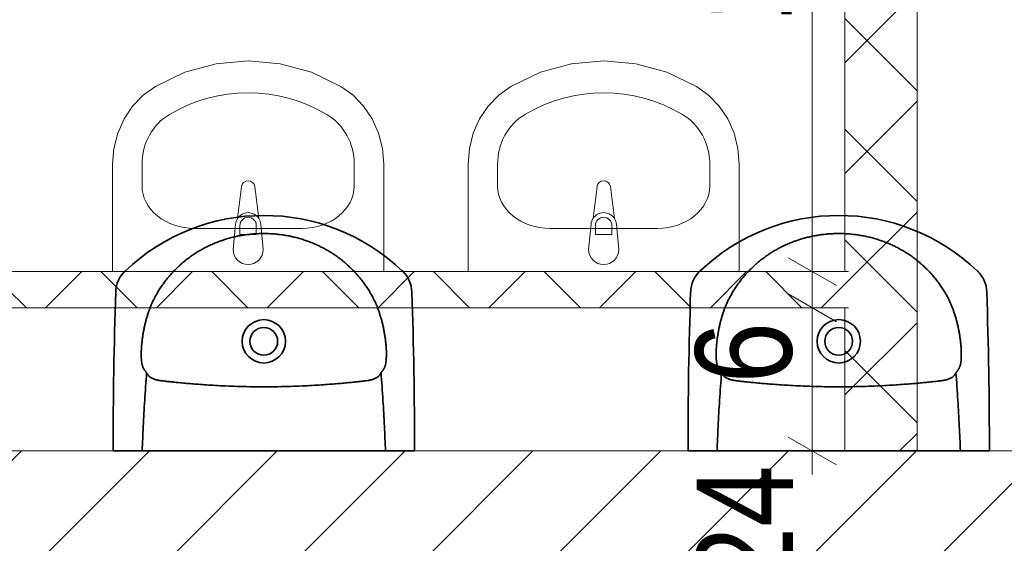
# Model space of a CAD drawing. Header units: centimetres. Extents: x 18292 to 3593338515, y 11794 to 62103.
# Tile 22 of 150: x 28508 to 28671, y 55364 to 55451. Entities that reach past the tile are written whole.
import ezdxf

# ---------------------------------------------------------------- set-up
doc = ezdxf.new("R2010")
doc.units = ezdxf.units.CM
doc.header["$MEASUREMENT"] = 0
for name, color, linetype in [('499-Wymiary i opisy', 7, 'Continuous'), ('___WYBURZENIA', 7, 'Continuous'), ('__PROJEKTOWANE', 7, 'Continuous'), ('L1', 7, 'Continuous'), ('MF_KRESKOWANIE', 7, 'Continuous')]:
    doc.layers.add(name, color=color, linetype=linetype)
doc.styles.add('GENERATED_STYLE_1', font='txt')
doc.styles.add('GENERATED_STYLE_4', font='txt')
doc.dimstyles.new('GENERATED_STYLE__1', dxfattribs={"dimtxt": 16, "dimasz": 6.08, "dimexe": 0.18, "dimexo": 0.0625, "dimgap": 0.09, "dimtad": 1, "dimtih": 1, "dimtoh": 1, "dimdec": 0, "dimzin": 0, "dimdsep": 46, "dimtxsty": 'GENERATED_STYLE_4', "dimblk": 'ARROWHEAD_2', "dimblk1": 'ARROWHEAD_2', "dimblk2": 'ARROWHEAD_2', "dimcen": 0.09, "dimse1": 1, "dimse2": 1, "dimclrd": 7, "dimclre": 7, "dimclrt": 7, "dimadec": 0, "dimazin": 0, "dimtfac": 1, "dimtdec": 4, "dimtmove": 0, "dimatfit": 3, "dimfxl": 0, "dimtolj": 1, "dimtzin": 0, "dimarcsym": 0})
doc.dimstyles.new('GENERATED_STYLE__4', dxfattribs={"dimtxt": 16, "dimasz": 6.08, "dimexe": 0.18, "dimexo": 0.0625, "dimgap": 0.09, "dimtad": 1, "dimdec": 0, "dimzin": 0, "dimdsep": 46, "dimtxsty": 'GENERATED_STYLE_4', "dimblk": 'ARROWHEAD_2', "dimblk1": 'ARROWHEAD_2', "dimblk2": 'ARROWHEAD_2', "dimcen": 0.09, "dimse1": 1, "dimse2": 1, "dimclrd": 7, "dimclre": 7, "dimclrt": 7, "dimadec": 0, "dimazin": 0, "dimtfac": 1, "dimtdec": 4, "dimtmove": 0, "dimatfit": 3, "dimfxl": 0, "dimtolj": 1, "dimtzin": 0, "dimarcsym": 0})
doc.dimstyles.new('GENERATED_STYLE__6', dxfattribs={"dimtxt": 16, "dimasz": 6.08, "dimexe": 0.18, "dimexo": 0.0625, "dimgap": 0.09, "dimtad": 1, "dimdec": 0, "dimzin": 0, "dimdsep": 46, "dimtxsty": 'GENERATED_STYLE_1', "dimblk": 'ARROWHEAD_2', "dimblk1": 'ARROWHEAD_2', "dimblk2": 'ARROWHEAD_2', "dimcen": 0.09, "dimse1": 1, "dimse2": 1, "dimclrd": 7, "dimclre": 7, "dimclrt": 7, "dimadec": 0, "dimazin": 0, "dimtfac": 1, "dimtdec": 4, "dimtmove": 0, "dimatfit": 3, "dimfxl": 0, "dimtolj": 1, "dimtzin": 0, "dimarcsym": 0})
pattern_1 = [(45, (4868174.165, 3898003.605), (-9.192387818, 9.192387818), []), (135, (4868174.165, 3898003.605), (9.192387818, 9.192387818), [])]

# ---------------------------------------------------------------- blocks, each defined once
blk = doc.blocks.new('Umywalka 21')
at = {"layer": '__PROJEKTOWANE', "color": 5, "linetype": 'Continuous', "lineweight": 13}
for p, q in [((-22.5, 0), (-22.5, -17.82)), ((22.5, 0), (-22.5, 0)), ((22.5, -17.82), (22.5, 0)), ((-2.5, -3.68), (-2.1, -7.88)), ((2.1, -7.88), (2.5, -3.68)), ((-1.36, -7.66), (-1.36, -6.17)), ((-1.36, -6.17), (1.36, -6.17)), ((1.36, -6.17), (1.36, -7.66)), ((8.91, -7.18), (-8.91, -7.18)), ((-1.77, -8.83), (-1.11, -14.12)), ((1.11, -14.12), (1.77, -8.83)), ((-17.61, -14.25), (-17.61, -17.82)), ((17.61, -14.25), (17.61, -17.82)), ((-22.5, -17.82), (-22.28, -20.44)), ((22.28, -20.44), (22.5, -17.82)), ((-22.28, -20.44), (-21.64, -22.98)), ((21.64, -22.98), (22.28, -20.44)), ((-21.64, -22.98), (-20.59, -25.35)), ((20.59, -25.35), (21.64, -22.98)), ((-20.59, -25.35), (-19.16, -27.49)), ((19.16, -27.49), (20.59, -25.35)), ((-19.16, -27.49), (-17.41, -29.31)), ((17.41, -29.31), (19.16, -27.49)), ((-17.41, -29.31), (-15.39, -30.77)), ((15.39, -30.77), (17.41, -29.31)), ((-15.39, -30.77), (-10.5, -33.1)), ((10.5, -33.1), (15.39, -30.77)), ((-10.5, -33.1), (-5.32, -34.52)), ((5.32, -34.52), (10.5, -33.1)), ((-5.32, -34.52), (0, -35)), ((0, -35), (5.32, -34.52))]:
    blk.add_line(p, q, dxfattribs=at)
for centre, radius, start, end in [((0, -3.68), 2.5, 0, 180), ((0, -7.69), 2.11, 185.1696, 212.771), ((0, -7.66), 1.36, 180, 0), ((0, -7.69), 2.11, 327.229, 354.8304), ((0, -7.69), 2.11, 212.771, 327.229), ((0, -13.98), 1.12, 187.1389, 352.8611)]:
    blk.add_arc(centre, radius, start, end, dxfattribs=at)
for centre, major_axis, ratio, start_param, end_param in [((-8.9, -14.25), (8.7, 0), 0.81267, 1.570796, 3.141593), ((8.9, -14.25), (8.7, 0), 0.81267, 0, 1.570796), ((-8.91, -17.82), (0, 9.43), 0.92236, 1.570796, 2.644618), ((8.91, -17.82), (0, 9.43), 0.92236, 3.638567, 4.712389), ((0, 0), (0, 29.7), 0.92236, 2.644618, 3.638567)]:
    blk.add_ellipse(centre, major_axis=major_axis, ratio=ratio, start_param=start_param, end_param=end_param, dxfattribs=at)
blk = doc.blocks.new('*D69', base_point=(4868174.17, 3898003.61))
at = {"layer": '499-Wymiary i opisy', "color": 7, "linetype": 'Continuous', "lineweight": 13}
for p, q in [((28217.88, 55629.09), (28217.88, 55641.09)), ((28644.88, 55629.09), (28644.88, 55641.09)), ((28220.19, 55639.09), (28215.57, 55631.09)), ((28647.19, 55639.09), (28642.57, 55631.09)), ((28213.97, 55635.09), (28217.88, 55635.09)), ((28217.88, 55635.09), (28644.88, 55635.09))]:
    blk.add_line(p, q, dxfattribs=at)
at = {"layer": '499-Wymiary i opisy', "color": 7, "lineweight": 13, "insert": (28416.02, 55638.29), "char_height": 16, "attachment_point": 7, "style": 'GENERATED_STYLE_4'}
blk.add_mtext('\\A1;{\\pql;\\fArial Narrow|b0|i0|c238|p34;427}', dxfattribs=at)
blk = doc.blocks.new('ARROWHEAD_2')
at = {"color": 0, "linetype": 'Continuous', "lineweight": 0}
for p, q in [((-0.378, -0.655), (0.378, 0.655)), ((0, 0), (-1, 0))]:
    blk.add_line(p, q, dxfattribs=at)
blk = doc.blocks.new('*D71', base_point=(4868174.17, 3898003.61))
at = {"layer": '499-Wymiary i opisy', "color": 7, "linetype": 'Continuous', "lineweight": 13}
for p, q in [((28656.88, 55629.09), (28656.88, 55641.09)), ((28781.88, 55629.09), (28781.88, 55641.09)), ((28659.19, 55639.09), (28654.57, 55631.09)), ((28784.19, 55639.09), (28779.57, 55631.09)), ((28656.88, 55635.09), (28781.88, 55635.09))]:
    blk.add_line(p, q, dxfattribs=at)
at = {"layer": '499-Wymiary i opisy', "color": 7, "lineweight": 13, "char_height": 16, "attachment_point": 7, "style": 'GENERATED_STYLE_4'}
for s, insert in [('\\A1;{\\pql;\\fArial Narrow|b0|i0|c238|p34;12}', (28658.51, 55638.29)), ('\\A1;{\\pql;\\fArial Narrow|b0|i0|c238|p34;125}', (28704.02, 55638.29))]:
    blk.add_mtext(s, dxfattribs=dict(at, insert=insert))
blk = doc.blocks.new('*D126', base_point=(4868174.17, 3898003.61))
at = {"layer": '499-Wymiary i opisy', "color": 7, "linetype": 'Continuous', "lineweight": 13}
for p, q in [((31245.77, 59746.49), (31245.77, 59750.41)), ((31249.77, 59744.18), (31241.77, 59748.8)), ((31251.77, 59746.49), (31239.77, 59746.49)), ((31245.77, 52927.49), (31245.77, 59746.49)), ((31241.77, 52929.8), (31249.77, 52925.18)), ((31251.77, 52927.49), (31239.77, 52927.49)), ((31245.77, 52923.58), (31245.77, 52927.49))]:
    blk.add_line(p, q, dxfattribs=at)
at = {"layer": '499-Wymiary i opisy', "color": 7, "lineweight": 13, "insert": (31242.57, 56311.39), "char_height": 16, "attachment_point": 7, "rotation": 90, "style": 'GENERATED_STYLE_1'}
blk.add_mtext('\\A1;{\\pql;\\fArial Narrow|b1|i0|c238|p34;6\xa0819}', dxfattribs=at)
blk = doc.blocks.new('*D212', base_point=(4868174.17, 3898003.61))
at = {"layer": '499-Wymiary i opisy', "color": 7, "linetype": 'Continuous', "lineweight": 13}
for p, q in [((28635.5, 55405.57), (28643.5, 55400.95)), ((28645.5, 55403.26), (28633.5, 55403.26)), ((28639.5, 55379.49), (28639.5, 55403.26)), ((28635.5, 55381.8), (28643.5, 55377.18)), ((28645.5, 55379.49), (28633.5, 55379.49)), ((28639.5, 55375.58), (28639.5, 55379.49))]:
    blk.add_line(p, q, dxfattribs=at)
at = {"layer": '499-Wymiary i opisy', "color": 7, "lineweight": 13, "char_height": 16, "attachment_point": 7, "rotation": 90, "style": 'GENERATED_STYLE_4'}
for s, insert in [('\\A1;{\\pql;\\fArial Narrow|b0|i0|c238|p34;6}', (28636.3, 55390.71)), ('\\A1;{\\pql;\\fArial Narrow|b0|i0|c238|p34;24}', (28636.3, 55356.7))]:
    blk.add_mtext(s, dxfattribs=dict(at, insert=insert))
blk = doc.blocks.new('*D213', base_point=(4868174.17, 3898003.61))
at = {"layer": '499-Wymiary i opisy', "color": 7, "linetype": 'Continuous', "lineweight": 13}
for p, q in [((28635.5, 55411.57), (28643.5, 55406.95)), ((28645.5, 55409.26), (28633.5, 55409.26)), ((28639.5, 55403.26), (28639.5, 55409.26)), ((28635.5, 55405.57), (28643.5, 55400.95)), ((28645.5, 55403.26), (28633.5, 55403.26))]:
    blk.add_line(p, q, dxfattribs=at)
blk = doc.blocks.new('*D214', base_point=(4868174.17, 3898003.61))
at = {"layer": '499-Wymiary i opisy', "color": 7, "linetype": 'Continuous', "lineweight": 13}
for p, q in [((28635.5, 55524.91), (28643.5, 55520.29)), ((28645.5, 55522.6), (28633.5, 55522.6)), ((28639.5, 55409.26), (28639.5, 55522.6)), ((28635.5, 55411.57), (28643.5, 55406.95)), ((28645.5, 55409.26), (28633.5, 55409.26))]:
    blk.add_line(p, q, dxfattribs=at)
at = {"layer": '499-Wymiary i opisy', "color": 7, "lineweight": 13, "insert": (28636.3, 55450.57), "char_height": 16, "attachment_point": 7, "rotation": 90, "style": 'GENERATED_STYLE_4'}
blk.add_mtext('\\A1;{\\pql;\\fArial Narrow|b0|i0|c238|p34;113}', dxfattribs=at)

msp = doc.modelspace()

# ---------------------------------------------------------------- hatches: boundary and pattern name
at = {"layer": '__PROJEKTOWANE', "linetype": 'Continuous', "lineweight": 0, "true_color": 0x000000}
h = msp.add_hatch(dxfattribs=at)
h.set_pattern_fill('Concrete_Block_000a', color=18, style=0, pattern_type=2)
h.set_pattern_definition(pattern_1)
h.paths.add_polyline_path([(28644.88, 55379.49), (28656.88, 55379.49), (28656.88, 55522.6), (28644.88, 55522.6)])
h = msp.add_hatch(dxfattribs=at)
h.set_pattern_fill('Concrete_Block_000a', color=18, style=0, pattern_type=2)
h.set_pattern_definition(pattern_1)
h.paths.add_polyline_path([(28644.88, 55409.26), (28505.86, 55409.26), (28505.86, 55403.26), (28644.88, 55403.26)])
at = {"layer": 'MF_KRESKOWANIE', "linetype": 'Continuous', "lineweight": 13}
h = msp.add_hatch(dxfattribs=at)
h.set_pattern_fill('bloczki_ceramiczne_000a', color=250, style=0, pattern_type=2)
h.set_pattern_definition([(45, (4868174.165, 3898003.605), (-10.606601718, 10.606601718), [])])
h.paths.add_polyline_path([(28217.88, 55355.49), (28781.88, 55355.49), (28781.88, 55191.49), (28823.88, 55191.49), (28823.88, 55389.49), (28781.88, 55389.49), (28781.88, 55379.49), (28505.88, 55379.49), (28499.86, 55379.49), (28411.86, 55379.49), (28405.86, 55379.49), (28317.87, 55379.49), (28311.87, 55379.49), (28217.88, 55379.49)])

# ---------------------------------------------------------------- linework, layer by layer
at = {"layer": '___WYBURZENIA', "color": 30, "linetype": 'Continuous', "lineweight": 35}
for p, q in [((28523.48, 55379.49), (28573.48, 55379.49)), ((28618.88, 55379.49), (28668.88, 55379.49))]:
    msp.add_line(p, q, dxfattribs=at)
for centre, radius in [((28548.48, 55397.69), 3.6), ((28643.88, 55397.69), 3.6), ((28548.48, 55397.69), 2.3), ((28643.88, 55397.69), 2.3)]:
    msp.add_circle(centre, radius, dxfattribs=at)
for centre, radius, start, end in [((28548.48, 55385.29), 33.3, 46.2524, 133.7476), ((28643.88, 55385.29), 33.3, 46.2524, 133.7476), ((28528.91, 55405.74), 5, 133.7476, 178.1181), ((28568.05, 55405.74), 5, 1.8819, 46.2524), ((28624.31, 55405.74), 5, 133.7476, 178.1181), ((28663.45, 55405.74), 5, 1.8819, 46.2524), ((29327.63, 55379.49), 804.15, 178.11808, 180), ((27769.34, 55379.49), 804.15, 0, 1.88192), ((29423.02, 55379.49), 804.15, 178.11808, 180), ((27864.73, 55379.49), 804.15, 0, 1.88192)]:
    msp.add_arc(centre, radius, start, end, dxfattribs=at)
for points, knots in [([(28530.47, 55405.12), (28530.6, 55405.36), (28530.73, 55405.59), (28530.87, 55405.83), (28531.01, 55406.06), (28531.15, 55406.29), (28531.3, 55406.51), (28531.45, 55406.74), (28531.6, 55406.97), (28531.76, 55407.19), (28531.92, 55407.41), (28532.08, 55407.62), (28532.25, 55407.84), (28532.41, 55408.05), (28532.58, 55408.26), (28532.76, 55408.47), (28532.94, 55408.68), (28533.11, 55408.88), (28533.3, 55409.08), (28533.48, 55409.28), (28533.67, 55409.47), (28533.86, 55409.66), (28534.05, 55409.85), (28534.24, 55410.04), (28534.44, 55410.22), (28534.64, 55410.4), (28534.84, 55410.58), (28535.04, 55410.76), (28535.25, 55410.93), (28535.45, 55411.1), (28535.67, 55411.26), (28535.88, 55411.43), (28536.09, 55411.59), (28536.31, 55411.75), (28536.53, 55411.9), (28536.76, 55412.06), (28536.98, 55412.21), (28537.21, 55412.36), (28537.44, 55412.5), (28537.68, 55412.64), (28537.91, 55412.78), (28538.15, 55412.92), (28538.39, 55413.05), (28538.63, 55413.18), (28538.88, 55413.31), (28539.12, 55413.43), (28539.37, 55413.55), (28539.62, 55413.67), (28539.87, 55413.78), (28540.12, 55413.89), (28540.37, 55414), (28540.62, 55414.1), (28540.87, 55414.2), (28541.12, 55414.29), (28541.38, 55414.38), (28541.63, 55414.47), (28541.89, 55414.56), (28542.15, 55414.63), (28542.4, 55414.71), (28542.66, 55414.79), (28542.92, 55414.86), (28543.18, 55414.93), (28543.45, 55414.99), (28543.71, 55415.05), (28543.97, 55415.11), (28544.24, 55415.17), (28544.5, 55415.22), (28544.76, 55415.26), (28545.03, 55415.31), (28545.3, 55415.35), (28545.56, 55415.39), (28545.83, 55415.42), (28546.09, 55415.45), (28546.36, 55415.48), (28546.63, 55415.51), (28546.89, 55415.53), (28547.16, 55415.55), (28547.42, 55415.56), (28547.69, 55415.57), (28547.95, 55415.58), (28548.22, 55415.58), (28548.48, 55415.58)], [0, 0, 0, 0, 1, 1, 1, 2, 2, 2, 3, 3, 3, 4, 4, 4, 5, 5, 5, 6, 6, 6, 7, 7, 7, 8, 8, 8, 9, 9, 9, 10, 10, 10, 11, 11, 11, 12, 12, 12, 13, 13, 13, 14, 14, 14, 15, 15, 15, 16, 16, 16, 17, 17, 17, 18, 18, 18, 19, 19, 19, 20, 20, 20, 21, 21, 21, 22, 22, 22, 23, 23, 23, 24, 24, 24, 25, 25, 25, 26, 26, 26, 27, 27, 27, 27]), ([(28566.5, 55405.12), (28566.37, 55405.36), (28566.24, 55405.59), (28566.1, 55405.83), (28565.96, 55406.06), (28565.81, 55406.29), (28565.67, 55406.51), (28565.52, 55406.74), (28565.36, 55406.97), (28565.21, 55407.19), (28565.05, 55407.41), (28564.89, 55407.62), (28564.72, 55407.84), (28564.55, 55408.05), (28564.38, 55408.26), (28564.21, 55408.47), (28564.03, 55408.68), (28563.85, 55408.88), (28563.67, 55409.08), (28563.49, 55409.28), (28563.3, 55409.47), (28563.11, 55409.66), (28562.92, 55409.85), (28562.72, 55410.04), (28562.52, 55410.22), (28562.33, 55410.4), (28562.13, 55410.58), (28561.92, 55410.76), (28561.72, 55410.93), (28561.51, 55411.1), (28561.3, 55411.26), (28561.09, 55411.43), (28560.87, 55411.59), (28560.65, 55411.75), (28560.43, 55411.9), (28560.21, 55412.06), (28559.98, 55412.21), (28559.76, 55412.36), (28559.52, 55412.5), (28559.29, 55412.64), (28559.06, 55412.78), (28558.82, 55412.92), (28558.58, 55413.05), (28558.33, 55413.18), (28558.09, 55413.31), (28557.84, 55413.43), (28557.6, 55413.55), (28557.35, 55413.67), (28557.1, 55413.78), (28556.85, 55413.89), (28556.6, 55414), (28556.35, 55414.1), (28556.1, 55414.2), (28555.84, 55414.29), (28555.59, 55414.38), (28555.33, 55414.47), (28555.08, 55414.56), (28554.82, 55414.63), (28554.56, 55414.71), (28554.3, 55414.79), (28554.04, 55414.86), (28553.78, 55414.93), (28553.52, 55414.99), (28553.26, 55415.05), (28552.99, 55415.11), (28552.73, 55415.17), (28552.47, 55415.22), (28552.2, 55415.26), (28551.94, 55415.31), (28551.67, 55415.35), (28551.4, 55415.39), (28551.14, 55415.42), (28550.87, 55415.45), (28550.61, 55415.48), (28550.34, 55415.51), (28550.07, 55415.53), (28549.81, 55415.55), (28549.54, 55415.56), (28549.28, 55415.57), (28549.01, 55415.58), (28548.75, 55415.58), (28548.48, 55415.58)], [0, 0, 0, 0, 1, 1, 1, 2, 2, 2, 3, 3, 3, 4, 4, 4, 5, 5, 5, 6, 6, 6, 7, 7, 7, 8, 8, 8, 9, 9, 9, 10, 10, 10, 11, 11, 11, 12, 12, 12, 13, 13, 13, 14, 14, 14, 15, 15, 15, 16, 16, 16, 17, 17, 17, 18, 18, 18, 19, 19, 19, 20, 20, 20, 21, 21, 21, 22, 22, 22, 23, 23, 23, 24, 24, 24, 25, 25, 25, 26, 26, 26, 27, 27, 27, 27]), ([(28625.86, 55405.12), (28625.99, 55405.36), (28626.13, 55405.59), (28626.27, 55405.83), (28626.4, 55406.06), (28626.55, 55406.29), (28626.7, 55406.51), (28626.85, 55406.74), (28627, 55406.97), (28627.16, 55407.19), (28627.31, 55407.41), (28627.48, 55407.62), (28627.64, 55407.84), (28627.81, 55408.05), (28627.98, 55408.26), (28628.16, 55408.47), (28628.33, 55408.68), (28628.51, 55408.88), (28628.69, 55409.08), (28628.88, 55409.28), (28629.06, 55409.47), (28629.26, 55409.66), (28629.45, 55409.85), (28629.64, 55410.04), (28629.84, 55410.22), (28630.03, 55410.4), (28630.23, 55410.58), (28630.44, 55410.76), (28630.64, 55410.93), (28630.85, 55411.1), (28631.06, 55411.26), (28631.27, 55411.43), (28631.49, 55411.59), (28631.71, 55411.75), (28631.93, 55411.9), (28632.15, 55412.06), (28632.38, 55412.21), (28632.61, 55412.36), (28632.84, 55412.5), (28633.07, 55412.64), (28633.31, 55412.78), (28633.55, 55412.92), (28633.79, 55413.05), (28634.03, 55413.18), (28634.27, 55413.31), (28634.52, 55413.43), (28634.76, 55413.55), (28635.01, 55413.67), (28635.26, 55413.78), (28635.51, 55413.89), (28635.76, 55414), (28636.02, 55414.1), (28636.27, 55414.2), (28636.52, 55414.29), (28636.77, 55414.38), (28637.03, 55414.47), (28637.28, 55414.56), (28637.54, 55414.63), (28637.8, 55414.71), (28638.06, 55414.79), (28638.32, 55414.86), (28638.58, 55414.93), (28638.84, 55414.99), (28639.1, 55415.05), (28639.37, 55415.11), (28639.63, 55415.17), (28639.9, 55415.22), (28640.16, 55415.26), (28640.43, 55415.31), (28640.69, 55415.35), (28640.96, 55415.39), (28641.22, 55415.42), (28641.49, 55415.45), (28641.76, 55415.48), (28642.02, 55415.51), (28642.29, 55415.53), (28642.55, 55415.55), (28642.82, 55415.56), (28643.09, 55415.57), (28643.35, 55415.58), (28643.61, 55415.58), (28643.88, 55415.58)], [0, 0, 0, 0, 1, 1, 1, 2, 2, 2, 3, 3, 3, 4, 4, 4, 5, 5, 5, 6, 6, 6, 7, 7, 7, 8, 8, 8, 9, 9, 9, 10, 10, 10, 11, 11, 11, 12, 12, 12, 13, 13, 13, 14, 14, 14, 15, 15, 15, 16, 16, 16, 17, 17, 17, 18, 18, 18, 19, 19, 19, 20, 20, 20, 21, 21, 21, 22, 22, 22, 23, 23, 23, 24, 24, 24, 25, 25, 25, 26, 26, 26, 27, 27, 27, 27]), ([(28661.9, 55405.12), (28661.77, 55405.36), (28661.63, 55405.59), (28661.49, 55405.83), (28661.35, 55406.06), (28661.21, 55406.29), (28661.06, 55406.51), (28660.91, 55406.74), (28660.76, 55406.97), (28660.6, 55407.19), (28660.44, 55407.41), (28660.28, 55407.62), (28660.12, 55407.84), (28659.95, 55408.05), (28659.78, 55408.26), (28659.6, 55408.47), (28659.43, 55408.68), (28659.25, 55408.88), (28659.06, 55409.08), (28658.88, 55409.28), (28658.69, 55409.47), (28658.5, 55409.66), (28658.31, 55409.85), (28658.12, 55410.04), (28657.92, 55410.22), (28657.72, 55410.4), (28657.52, 55410.58), (28657.32, 55410.76), (28657.12, 55410.93), (28656.91, 55411.1), (28656.7, 55411.26), (28656.48, 55411.43), (28656.27, 55411.59), (28656.05, 55411.75), (28655.83, 55411.9), (28655.61, 55412.06), (28655.38, 55412.21), (28655.15, 55412.36), (28654.92, 55412.5), (28654.69, 55412.64), (28654.45, 55412.78), (28654.21, 55412.92), (28653.97, 55413.05), (28653.73, 55413.18), (28653.49, 55413.31), (28653.24, 55413.43), (28652.99, 55413.55), (28652.75, 55413.67), (28652.5, 55413.78), (28652.25, 55413.89), (28652, 55414), (28651.74, 55414.1), (28651.49, 55414.2), (28651.24, 55414.29), (28650.98, 55414.38), (28650.73, 55414.47), (28650.47, 55414.56), (28650.22, 55414.63), (28649.96, 55414.71), (28649.7, 55414.79), (28649.44, 55414.86), (28649.18, 55414.93), (28648.92, 55414.99), (28648.65, 55415.05), (28648.39, 55415.11), (28648.13, 55415.17), (28647.86, 55415.22), (28647.6, 55415.26), (28647.33, 55415.31), (28647.07, 55415.35), (28646.8, 55415.39), (28646.53, 55415.42), (28646.27, 55415.45), (28646, 55415.48), (28645.74, 55415.51), (28645.47, 55415.53), (28645.2, 55415.55), (28644.94, 55415.56), (28644.67, 55415.57), (28644.41, 55415.58), (28644.14, 55415.58), (28643.88, 55415.58)], [0, 0, 0, 0, 1, 1, 1, 2, 2, 2, 3, 3, 3, 4, 4, 4, 5, 5, 5, 6, 6, 6, 7, 7, 7, 8, 8, 8, 9, 9, 9, 10, 10, 10, 11, 11, 11, 12, 12, 12, 13, 13, 13, 14, 14, 14, 15, 15, 15, 16, 16, 16, 17, 17, 17, 18, 18, 18, 19, 19, 19, 20, 20, 20, 21, 21, 21, 22, 22, 22, 23, 23, 23, 24, 24, 24, 25, 25, 25, 26, 26, 26, 27, 27, 27, 27]), ([(28529.37, 55402.59), (28529.42, 55402.76), (28529.48, 55402.92), (28529.55, 55403.09), (28529.61, 55403.26), (28529.68, 55403.43), (28529.75, 55403.6), (28529.82, 55403.78), (28529.89, 55403.95), (28529.97, 55404.12), (28530.05, 55404.29), (28530.13, 55404.46), (28530.21, 55404.63), (28530.29, 55404.79), (28530.38, 55404.96), (28530.47, 55405.12)], [0, 0, 0, 0, 1, 1, 1, 2, 2, 2, 3, 3, 3, 4, 4, 4, 5, 5, 5, 5]), ([(28567.6, 55402.59), (28567.54, 55402.76), (28567.48, 55402.92), (28567.42, 55403.09), (28567.36, 55403.26), (28567.29, 55403.43), (28567.22, 55403.6), (28567.15, 55403.78), (28567.07, 55403.95), (28566.99, 55404.12), (28566.92, 55404.29), (28566.84, 55404.46), (28566.75, 55404.63), (28566.67, 55404.79), (28566.59, 55404.96), (28566.5, 55405.12)], [0, 0, 0, 0, 1, 1, 1, 2, 2, 2, 3, 3, 3, 4, 4, 4, 5, 5, 5, 5]), ([(28624.76, 55402.59), (28624.82, 55402.76), (28624.88, 55402.92), (28624.94, 55403.09), (28625.01, 55403.26), (28625.07, 55403.43), (28625.14, 55403.6), (28625.22, 55403.78), (28625.29, 55403.95), (28625.37, 55404.12), (28625.45, 55404.29), (28625.53, 55404.46), (28625.61, 55404.63), (28625.69, 55404.79), (28625.78, 55404.96), (28625.86, 55405.12)], [0, 0, 0, 0, 1, 1, 1, 2, 2, 2, 3, 3, 3, 4, 4, 4, 5, 5, 5, 5]), ([(28662.99, 55402.59), (28662.94, 55402.76), (28662.88, 55402.92), (28662.82, 55403.09), (28662.75, 55403.26), (28662.68, 55403.43), (28662.61, 55403.6), (28662.54, 55403.78), (28662.47, 55403.95), (28662.39, 55404.12), (28662.31, 55404.29), (28662.23, 55404.46), (28662.15, 55404.63), (28662.07, 55404.79), (28661.98, 55404.96), (28661.9, 55405.12)], [0, 0, 0, 0, 1, 1, 1, 2, 2, 2, 3, 3, 3, 4, 4, 4, 5, 5, 5, 5]), ([(28528.41, 55398.66), (28528.44, 55398.88), (28528.48, 55399.1), (28528.52, 55399.32), (28528.56, 55399.54), (28528.6, 55399.76), (28528.65, 55399.98), (28528.69, 55400.2), (28528.74, 55400.42), (28528.8, 55400.64), (28528.85, 55400.86), (28528.91, 55401.08), (28528.97, 55401.29), (28529.03, 55401.51), (28529.09, 55401.73), (28529.16, 55401.94), (28529.22, 55402.16), (28529.29, 55402.37), (28529.37, 55402.59)], [0, 0, 0, 0, 1, 1, 1, 2, 2, 2, 3, 3, 3, 4, 4, 4, 5, 5, 5, 6, 6, 6, 6]), ([(28568.56, 55398.66), (28568.52, 55398.88), (28568.49, 55399.1), (28568.45, 55399.32), (28568.41, 55399.54), (28568.36, 55399.76), (28568.32, 55399.98), (28568.27, 55400.2), (28568.22, 55400.42), (28568.17, 55400.64), (28568.12, 55400.86), (28568.06, 55401.08), (28568, 55401.29), (28567.94, 55401.51), (28567.88, 55401.73), (28567.81, 55401.94), (28567.74, 55402.16), (28567.67, 55402.37), (28567.6, 55402.59)], [0, 0, 0, 0, 1, 1, 1, 2, 2, 2, 3, 3, 3, 4, 4, 4, 5, 5, 5, 6, 6, 6, 6]), ([(28623.8, 55398.66), (28623.84, 55398.88), (28623.87, 55399.1), (28623.91, 55399.32), (28623.95, 55399.54), (28624, 55399.76), (28624.04, 55399.98), (28624.09, 55400.2), (28624.14, 55400.42), (28624.19, 55400.64), (28624.25, 55400.86), (28624.3, 55401.08), (28624.36, 55401.29), (28624.42, 55401.51), (28624.49, 55401.73), (28624.55, 55401.94), (28624.62, 55402.16), (28624.69, 55402.37), (28624.76, 55402.59)], [0, 0, 0, 0, 1, 1, 1, 2, 2, 2, 3, 3, 3, 4, 4, 4, 5, 5, 5, 6, 6, 6, 6]), ([(28663.95, 55398.66), (28663.92, 55398.88), (28663.88, 55399.1), (28663.84, 55399.32), (28663.8, 55399.54), (28663.76, 55399.76), (28663.71, 55399.98), (28663.67, 55400.2), (28663.62, 55400.42), (28663.56, 55400.64), (28663.51, 55400.86), (28663.45, 55401.08), (28663.39, 55401.29), (28663.33, 55401.51), (28663.27, 55401.73), (28663.2, 55401.94), (28663.14, 55402.16), (28663.07, 55402.37), (28662.99, 55402.59)], [0, 0, 0, 0, 1, 1, 1, 2, 2, 2, 3, 3, 3, 4, 4, 4, 5, 5, 5, 6, 6, 6, 6]), ([(28528.21, 55394.35), (28528.19, 55394.48), (28528.18, 55394.6), (28528.17, 55394.73), (28528.16, 55394.87), (28528.15, 55395), (28528.15, 55395.14), (28528.14, 55395.29), (28528.14, 55395.44), (28528.14, 55395.59), (28528.14, 55395.76), (28528.14, 55395.93), (28528.15, 55396.1), (28528.16, 55396.29), (28528.17, 55396.48), (28528.18, 55396.67), (28528.2, 55396.89), (28528.22, 55397.11), (28528.24, 55397.32), (28528.26, 55397.56), (28528.29, 55397.8), (28528.32, 55398.04)], [0, 0, 0, 0, 1, 1, 1, 2, 2, 2, 3, 3, 3, 4, 4, 4, 5, 5, 5, 6, 6, 6, 7, 7, 7, 7]), ([(28528.32, 55398.04), (28528.33, 55398.15), (28528.35, 55398.25), (28528.36, 55398.35), (28528.38, 55398.45), (28528.39, 55398.56), (28528.41, 55398.66)], [0, 0, 0, 0, 1, 1, 1, 2, 2, 2, 2]), ([(28568.65, 55398.04), (28568.63, 55398.15), (28568.62, 55398.25), (28568.6, 55398.35), (28568.59, 55398.45), (28568.57, 55398.56), (28568.56, 55398.66)], [0, 0, 0, 0, 1, 1, 1, 2, 2, 2, 2]), ([(28568.76, 55394.35), (28568.77, 55394.48), (28568.79, 55394.6), (28568.8, 55394.73), (28568.81, 55394.87), (28568.81, 55395), (28568.82, 55395.14), (28568.82, 55395.29), (28568.83, 55395.44), (28568.83, 55395.59), (28568.83, 55395.76), (28568.82, 55395.93), (28568.82, 55396.1), (28568.81, 55396.29), (28568.8, 55396.48), (28568.78, 55396.67), (28568.77, 55396.89), (28568.75, 55397.11), (28568.73, 55397.32), (28568.7, 55397.56), (28568.68, 55397.8), (28568.65, 55398.04)], [0, 0, 0, 0, 1, 1, 1, 2, 2, 2, 3, 3, 3, 4, 4, 4, 5, 5, 5, 6, 6, 6, 7, 7, 7, 7]), ([(28623.6, 55394.35), (28623.59, 55394.48), (28623.58, 55394.6), (28623.57, 55394.73), (28623.56, 55394.87), (28623.55, 55395), (28623.54, 55395.14), (28623.54, 55395.29), (28623.54, 55395.44), (28623.54, 55395.59), (28623.54, 55395.76), (28623.54, 55395.93), (28623.55, 55396.1), (28623.55, 55396.29), (28623.56, 55396.48), (28623.58, 55396.67), (28623.59, 55396.89), (28623.61, 55397.11), (28623.63, 55397.32), (28623.66, 55397.56), (28623.69, 55397.8), (28623.72, 55398.04)], [0, 0, 0, 0, 1, 1, 1, 2, 2, 2, 3, 3, 3, 4, 4, 4, 5, 5, 5, 6, 6, 6, 7, 7, 7, 7]), ([(28623.72, 55398.04), (28623.73, 55398.15), (28623.74, 55398.25), (28623.76, 55398.35), (28623.77, 55398.45), (28623.79, 55398.56), (28623.8, 55398.66)], [0, 0, 0, 0, 1, 1, 1, 2, 2, 2, 2]), ([(28664.04, 55398.04), (28664.03, 55398.15), (28664.01, 55398.25), (28664, 55398.35), (28663.99, 55398.45), (28663.97, 55398.56), (28663.95, 55398.66)], [0, 0, 0, 0, 1, 1, 1, 2, 2, 2, 2]), ([(28664.16, 55394.35), (28664.17, 55394.48), (28664.18, 55394.6), (28664.19, 55394.73), (28664.2, 55394.87), (28664.21, 55395), (28664.21, 55395.14), (28664.22, 55395.29), (28664.22, 55395.44), (28664.22, 55395.59), (28664.22, 55395.76), (28664.22, 55395.93), (28664.21, 55396.1), (28664.21, 55396.29), (28664.19, 55396.48), (28664.18, 55396.67), (28664.17, 55396.89), (28664.15, 55397.11), (28664.12, 55397.32), (28664.1, 55397.56), (28664.07, 55397.8), (28664.04, 55398.04)], [0, 0, 0, 0, 1, 1, 1, 2, 2, 2, 3, 3, 3, 4, 4, 4, 5, 5, 5, 6, 6, 6, 7, 7, 7, 7]), ([(28529.04, 55392.47), (28529, 55392.51), (28528.97, 55392.55), (28528.93, 55392.59), (28528.9, 55392.63), (28528.86, 55392.68), (28528.83, 55392.72), (28528.79, 55392.77), (28528.76, 55392.81), (28528.73, 55392.86), (28528.7, 55392.9), (28528.67, 55392.95), (28528.64, 55392.99), (28528.61, 55393.04), (28528.59, 55393.08), (28528.56, 55393.13), (28528.54, 55393.17), (28528.51, 55393.22), (28528.49, 55393.27), (28528.47, 55393.31), (28528.45, 55393.36), (28528.43, 55393.4), (28528.41, 55393.45), (28528.39, 55393.5), (28528.37, 55393.54), (28528.36, 55393.59), (28528.34, 55393.63), (28528.33, 55393.68), (28528.31, 55393.73), (28528.3, 55393.77), (28528.29, 55393.82), (28528.28, 55393.87), (28528.27, 55393.92), (28528.26, 55393.97), (28528.25, 55394.01), (28528.24, 55394.06), (28528.23, 55394.1), (28528.23, 55394.15), (28528.22, 55394.19), (28528.22, 55394.23), (28528.21, 55394.27), (28528.21, 55394.31), (28528.21, 55394.35)], [0, 0, 0, 0, 1, 1, 1, 2, 2, 2, 3, 3, 3, 4, 4, 4, 5, 5, 5, 6, 6, 6, 7, 7, 7, 8, 8, 8, 9, 9, 9, 10, 10, 10, 11, 11, 11, 12, 12, 12, 13, 13, 13, 14, 14, 14, 14]), ([(28567.93, 55392.47), (28567.96, 55392.51), (28568, 55392.55), (28568.03, 55392.59), (28568.07, 55392.63), (28568.1, 55392.68), (28568.14, 55392.72), (28568.17, 55392.77), (28568.2, 55392.81), (28568.24, 55392.86), (28568.27, 55392.9), (28568.3, 55392.95), (28568.33, 55392.99), (28568.35, 55393.04), (28568.38, 55393.08), (28568.41, 55393.13), (28568.43, 55393.17), (28568.45, 55393.22), (28568.48, 55393.27), (28568.5, 55393.31), (28568.52, 55393.36), (28568.54, 55393.4), (28568.56, 55393.45), (28568.58, 55393.5), (28568.59, 55393.54), (28568.61, 55393.59), (28568.62, 55393.63), (28568.64, 55393.68), (28568.65, 55393.73), (28568.67, 55393.77), (28568.68, 55393.82), (28568.69, 55393.87), (28568.7, 55393.92), (28568.71, 55393.97), (28568.72, 55394.01), (28568.73, 55394.06), (28568.73, 55394.1), (28568.74, 55394.15), (28568.74, 55394.19), (28568.75, 55394.23), (28568.75, 55394.27), (28568.76, 55394.31), (28568.76, 55394.35)], [0, 0, 0, 0, 1, 1, 1, 2, 2, 2, 3, 3, 3, 4, 4, 4, 5, 5, 5, 6, 6, 6, 7, 7, 7, 8, 8, 8, 9, 9, 9, 10, 10, 10, 11, 11, 11, 12, 12, 12, 13, 13, 13, 14, 14, 14, 14]), ([(28624.43, 55392.47), (28624.4, 55392.51), (28624.36, 55392.55), (28624.33, 55392.59), (28624.29, 55392.63), (28624.26, 55392.68), (28624.22, 55392.72), (28624.19, 55392.77), (28624.16, 55392.81), (28624.13, 55392.86), (28624.1, 55392.9), (28624.07, 55392.95), (28624.04, 55392.99), (28624.01, 55393.04), (28623.98, 55393.08), (28623.96, 55393.13), (28623.93, 55393.17), (28623.91, 55393.22), (28623.89, 55393.27), (28623.86, 55393.31), (28623.84, 55393.36), (28623.82, 55393.4), (28623.81, 55393.45), (28623.79, 55393.5), (28623.77, 55393.54), (28623.75, 55393.59), (28623.74, 55393.63), (28623.72, 55393.68), (28623.71, 55393.73), (28623.7, 55393.77), (28623.68, 55393.82), (28623.67, 55393.87), (28623.66, 55393.92), (28623.65, 55393.97), (28623.64, 55394.01), (28623.64, 55394.06), (28623.63, 55394.1), (28623.62, 55394.15), (28623.62, 55394.19), (28623.61, 55394.23), (28623.61, 55394.27), (28623.61, 55394.31), (28623.6, 55394.35)], [0, 0, 0, 0, 1, 1, 1, 2, 2, 2, 3, 3, 3, 4, 4, 4, 5, 5, 5, 6, 6, 6, 7, 7, 7, 8, 8, 8, 9, 9, 9, 10, 10, 10, 11, 11, 11, 12, 12, 12, 13, 13, 13, 14, 14, 14, 14]), ([(28663.33, 55392.47), (28663.36, 55392.51), (28663.4, 55392.55), (28663.43, 55392.59), (28663.47, 55392.63), (28663.5, 55392.68), (28663.53, 55392.72), (28663.57, 55392.77), (28663.6, 55392.81), (28663.63, 55392.86), (28663.66, 55392.9), (28663.69, 55392.95), (28663.72, 55392.99), (28663.75, 55393.04), (28663.78, 55393.08), (28663.8, 55393.13), (28663.83, 55393.17), (28663.85, 55393.22), (28663.87, 55393.27), (28663.89, 55393.31), (28663.91, 55393.36), (28663.93, 55393.4), (28663.95, 55393.45), (28663.97, 55393.5), (28663.99, 55393.54), (28664.01, 55393.59), (28664.02, 55393.63), (28664.04, 55393.68), (28664.05, 55393.73), (28664.06, 55393.77), (28664.07, 55393.82), (28664.09, 55393.87), (28664.1, 55393.92), (28664.11, 55393.97), (28664.12, 55394.01), (28664.12, 55394.06), (28664.13, 55394.1), (28664.14, 55394.15), (28664.14, 55394.19), (28664.14, 55394.23), (28664.15, 55394.27), (28664.15, 55394.31), (28664.16, 55394.35)], [0, 0, 0, 0, 1, 1, 1, 2, 2, 2, 3, 3, 3, 4, 4, 4, 5, 5, 5, 6, 6, 6, 7, 7, 7, 8, 8, 8, 9, 9, 9, 10, 10, 10, 11, 11, 11, 12, 12, 12, 13, 13, 13, 14, 14, 14, 14]), ([(28529.04, 55392.47), (28528.92, 55390.95), (28528.81, 55389.43), (28528.72, 55387.9), (28528.63, 55386.46), (28528.55, 55385.02), (28528.47, 55383.58), (28528.41, 55382.22), (28528.35, 55380.86), (28528.3, 55379.49)], [0, 0, 0, 0, 1, 1, 1, 2, 2, 2, 3, 3, 3, 3]), ([(28529.52, 55391.81), (28529.49, 55391.84), (28529.46, 55391.87), (28529.43, 55391.9), (28529.39, 55391.94), (28529.36, 55391.98), (28529.33, 55392.02), (28529.3, 55392.06), (28529.26, 55392.11), (28529.23, 55392.15), (28529.19, 55392.2), (28529.16, 55392.26), (28529.13, 55392.31), (28529.1, 55392.36), (28529.07, 55392.42), (28529.04, 55392.47)], [0, 0, 0, 0, 1, 1, 1, 2, 2, 2, 3, 3, 3, 4, 4, 4, 5, 5, 5, 5]), ([(28531.31, 55391.17), (28531.24, 55391.18), (28531.18, 55391.19), (28531.11, 55391.2), (28531.05, 55391.21), (28530.99, 55391.22), (28530.92, 55391.23), (28530.86, 55391.24), (28530.8, 55391.26), (28530.74, 55391.27), (28530.68, 55391.29), (28530.61, 55391.31), (28530.55, 55391.32), (28530.49, 55391.34), (28530.43, 55391.36), (28530.37, 55391.38), (28530.31, 55391.4), (28530.25, 55391.43), (28530.2, 55391.45), (28530.14, 55391.48), (28530.08, 55391.5), (28530.02, 55391.53), (28529.96, 55391.55), (28529.91, 55391.58), (28529.85, 55391.61), (28529.79, 55391.64), (28529.74, 55391.67), (28529.68, 55391.71), (28529.63, 55391.74), (28529.57, 55391.77), (28529.52, 55391.81)], [0, 0, 0, 0, 1, 1, 1, 2, 2, 2, 3, 3, 3, 4, 4, 4, 5, 5, 5, 6, 6, 6, 7, 7, 7, 8, 8, 8, 9, 9, 9, 10, 10, 10, 10]), ([(28548.48, 55390.14), (28547.7, 55390.14), (28546.92, 55390.14), (28546.13, 55390.16), (28545.42, 55390.17), (28544.71, 55390.18), (28544, 55390.21), (28543.38, 55390.23), (28542.75, 55390.25), (28542.13, 55390.28), (28541.57, 55390.3), (28541.02, 55390.33), (28540.46, 55390.36), (28539.97, 55390.39), (28539.47, 55390.42), (28538.98, 55390.45), (28538.54, 55390.48), (28538.09, 55390.51), (28537.65, 55390.55), (28537.25, 55390.58), (28536.86, 55390.61), (28536.46, 55390.64), (28536.1, 55390.67), (28535.74, 55390.7), (28535.38, 55390.74), (28535.05, 55390.77), (28534.73, 55390.8), (28534.4, 55390.83), (28534.11, 55390.86), (28533.81, 55390.89), (28533.52, 55390.92), (28533.25, 55390.95), (28532.98, 55390.98), (28532.71, 55391.01), (28532.47, 55391.03), (28532.22, 55391.06), (28531.98, 55391.09), (28531.75, 55391.11), (28531.53, 55391.14), (28531.31, 55391.17)], [0, 0, 0, 0, 1, 1, 1, 2, 2, 2, 3, 3, 3, 4, 4, 4, 5, 5, 5, 6, 6, 6, 7, 7, 7, 8, 8, 8, 9, 9, 9, 10, 10, 10, 11, 11, 11, 12, 12, 12, 13, 13, 13, 13]), ([(28548.48, 55390.14), (28549.27, 55390.14), (28550.05, 55390.14), (28550.83, 55390.16), (28551.54, 55390.17), (28552.25, 55390.18), (28552.96, 55390.21), (28553.59, 55390.23), (28554.21, 55390.25), (28554.84, 55390.28), (28555.39, 55390.3), (28555.95, 55390.33), (28556.5, 55390.36), (28557, 55390.39), (28557.49, 55390.42), (28557.99, 55390.45), (28558.43, 55390.48), (28558.87, 55390.51), (28559.31, 55390.55), (28559.71, 55390.58), (28560.11, 55390.61), (28560.51, 55390.64), (28560.87, 55390.67), (28561.23, 55390.7), (28561.59, 55390.74), (28561.91, 55390.77), (28562.24, 55390.8), (28562.56, 55390.83), (28562.86, 55390.86), (28563.15, 55390.89), (28563.45, 55390.92), (28563.72, 55390.95), (28563.99, 55390.98), (28564.26, 55391.01), (28564.5, 55391.03), (28564.74, 55391.06), (28564.99, 55391.09), (28565.21, 55391.11), (28565.44, 55391.14), (28565.66, 55391.17)], [0, 0, 0, 0, 1, 1, 1, 2, 2, 2, 3, 3, 3, 4, 4, 4, 5, 5, 5, 6, 6, 6, 7, 7, 7, 8, 8, 8, 9, 9, 9, 10, 10, 10, 11, 11, 11, 12, 12, 12, 13, 13, 13, 13]), ([(28565.66, 55391.17), (28565.72, 55391.18), (28565.79, 55391.19), (28565.85, 55391.2), (28565.92, 55391.21), (28565.98, 55391.22), (28566.04, 55391.23), (28566.1, 55391.24), (28566.17, 55391.26), (28566.23, 55391.27), (28566.29, 55391.29), (28566.35, 55391.31), (28566.41, 55391.32), (28566.47, 55391.34), (28566.53, 55391.36), (28566.59, 55391.38), (28566.65, 55391.4), (28566.71, 55391.43), (28566.77, 55391.45), (28566.83, 55391.48), (28566.89, 55391.5), (28566.95, 55391.53), (28567, 55391.55), (28567.06, 55391.58), (28567.12, 55391.61), (28567.17, 55391.64), (28567.23, 55391.67), (28567.28, 55391.71), (28567.34, 55391.74), (28567.39, 55391.77), (28567.45, 55391.81)], [0, 0, 0, 0, 1, 1, 1, 2, 2, 2, 3, 3, 3, 4, 4, 4, 5, 5, 5, 6, 6, 6, 7, 7, 7, 8, 8, 8, 9, 9, 9, 10, 10, 10, 10]), ([(28567.45, 55391.81), (28567.48, 55391.84), (28567.51, 55391.87), (28567.54, 55391.9), (28567.57, 55391.94), (28567.6, 55391.98), (28567.63, 55392.02), (28567.67, 55392.06), (28567.7, 55392.11), (28567.74, 55392.15), (28567.77, 55392.2), (28567.81, 55392.26), (28567.84, 55392.31), (28567.87, 55392.36), (28567.9, 55392.42), (28567.93, 55392.47)], [0, 0, 0, 0, 1, 1, 1, 2, 2, 2, 3, 3, 3, 4, 4, 4, 5, 5, 5, 5]), ([(28567.93, 55392.47), (28568.05, 55390.95), (28568.15, 55389.43), (28568.25, 55387.9), (28568.34, 55386.46), (28568.42, 55385.02), (28568.49, 55383.58), (28568.56, 55382.22), (28568.62, 55380.86), (28568.67, 55379.49)], [0, 0, 0, 0, 1, 1, 1, 2, 2, 2, 3, 3, 3, 3]), ([(28624.43, 55392.47), (28624.32, 55390.95), (28624.21, 55389.43), (28624.11, 55387.9), (28624.02, 55386.46), (28623.94, 55385.02), (28623.87, 55383.58), (28623.8, 55382.22), (28623.74, 55380.86), (28623.69, 55379.49)], [0, 0, 0, 0, 1, 1, 1, 2, 2, 2, 3, 3, 3, 3]), ([(28624.91, 55391.81), (28624.88, 55391.84), (28624.85, 55391.87), (28624.82, 55391.9), (28624.79, 55391.94), (28624.76, 55391.98), (28624.73, 55392.02), (28624.69, 55392.06), (28624.66, 55392.11), (28624.63, 55392.15), (28624.59, 55392.2), (28624.56, 55392.26), (28624.53, 55392.31), (28624.49, 55392.36), (28624.46, 55392.42), (28624.43, 55392.47)], [0, 0, 0, 0, 1, 1, 1, 2, 2, 2, 3, 3, 3, 4, 4, 4, 5, 5, 5, 5]), ([(28626.7, 55391.17), (28626.64, 55391.18), (28626.57, 55391.19), (28626.51, 55391.2), (28626.45, 55391.21), (28626.38, 55391.22), (28626.32, 55391.23), (28626.26, 55391.24), (28626.2, 55391.26), (28626.13, 55391.27), (28626.07, 55391.29), (28626.01, 55391.31), (28625.95, 55391.32), (28625.89, 55391.34), (28625.83, 55391.36), (28625.77, 55391.38), (28625.71, 55391.4), (28625.65, 55391.43), (28625.59, 55391.45), (28625.53, 55391.48), (28625.47, 55391.5), (28625.42, 55391.53), (28625.36, 55391.55), (28625.3, 55391.58), (28625.25, 55391.61), (28625.19, 55391.64), (28625.13, 55391.67), (28625.08, 55391.71), (28625.02, 55391.74), (28624.97, 55391.77), (28624.91, 55391.81)], [0, 0, 0, 0, 1, 1, 1, 2, 2, 2, 3, 3, 3, 4, 4, 4, 5, 5, 5, 6, 6, 6, 7, 7, 7, 8, 8, 8, 9, 9, 9, 10, 10, 10, 10]), ([(28643.88, 55390.14), (28643.1, 55390.14), (28642.31, 55390.14), (28641.53, 55390.16), (28640.82, 55390.17), (28640.11, 55390.18), (28639.4, 55390.21), (28638.77, 55390.23), (28638.15, 55390.25), (28637.52, 55390.28), (28636.97, 55390.3), (28636.41, 55390.33), (28635.86, 55390.36), (28635.37, 55390.39), (28634.87, 55390.42), (28634.38, 55390.45), (28633.93, 55390.48), (28633.49, 55390.51), (28633.05, 55390.55), (28632.65, 55390.58), (28632.25, 55390.61), (28631.85, 55390.64), (28631.49, 55390.67), (28631.14, 55390.7), (28630.78, 55390.74), (28630.45, 55390.77), (28630.13, 55390.8), (28629.8, 55390.83), (28629.5, 55390.86), (28629.21, 55390.89), (28628.91, 55390.92), (28628.64, 55390.95), (28628.38, 55390.98), (28628.11, 55391.01), (28627.86, 55391.03), (28627.62, 55391.06), (28627.37, 55391.09), (28627.15, 55391.11), (28626.93, 55391.14), (28626.7, 55391.17)], [0, 0, 0, 0, 1, 1, 1, 2, 2, 2, 3, 3, 3, 4, 4, 4, 5, 5, 5, 6, 6, 6, 7, 7, 7, 8, 8, 8, 9, 9, 9, 10, 10, 10, 11, 11, 11, 12, 12, 12, 13, 13, 13, 13]), ([(28643.88, 55390.14), (28644.66, 55390.14), (28645.45, 55390.14), (28646.23, 55390.16), (28646.94, 55390.17), (28647.65, 55390.18), (28648.36, 55390.21), (28648.98, 55390.23), (28649.61, 55390.25), (28650.24, 55390.28), (28650.79, 55390.3), (28651.34, 55390.33), (28651.9, 55390.36), (28652.39, 55390.39), (28652.89, 55390.42), (28653.38, 55390.45), (28653.82, 55390.48), (28654.27, 55390.51), (28654.71, 55390.55), (28655.11, 55390.58), (28655.51, 55390.61), (28655.9, 55390.64), (28656.26, 55390.67), (28656.62, 55390.7), (28656.98, 55390.74), (28657.31, 55390.77), (28657.63, 55390.8), (28657.96, 55390.83), (28658.25, 55390.86), (28658.55, 55390.89), (28658.84, 55390.92), (28659.11, 55390.95), (28659.38, 55390.98), (28659.65, 55391.01), (28659.9, 55391.03), (28660.14, 55391.06), (28660.39, 55391.09), (28660.61, 55391.11), (28660.83, 55391.14), (28661.05, 55391.17)], [0, 0, 0, 0, 1, 1, 1, 2, 2, 2, 3, 3, 3, 4, 4, 4, 5, 5, 5, 6, 6, 6, 7, 7, 7, 8, 8, 8, 9, 9, 9, 10, 10, 10, 11, 11, 11, 12, 12, 12, 13, 13, 13, 13]), ([(28661.05, 55391.17), (28661.12, 55391.18), (28661.18, 55391.19), (28661.25, 55391.2), (28661.31, 55391.21), (28661.37, 55391.22), (28661.44, 55391.23), (28661.5, 55391.24), (28661.56, 55391.26), (28661.62, 55391.27), (28661.69, 55391.29), (28661.75, 55391.31), (28661.81, 55391.32), (28661.87, 55391.34), (28661.93, 55391.36), (28661.99, 55391.38), (28662.05, 55391.4), (28662.11, 55391.43), (28662.17, 55391.45), (28662.23, 55391.48), (28662.28, 55391.5), (28662.34, 55391.53), (28662.4, 55391.55), (28662.46, 55391.58), (28662.51, 55391.61), (28662.57, 55391.64), (28662.63, 55391.67), (28662.68, 55391.71), (28662.74, 55391.74), (28662.79, 55391.77), (28662.84, 55391.81)], [0, 0, 0, 0, 1, 1, 1, 2, 2, 2, 3, 3, 3, 4, 4, 4, 5, 5, 5, 6, 6, 6, 7, 7, 7, 8, 8, 8, 9, 9, 9, 10, 10, 10, 10]), ([(28662.84, 55391.81), (28662.88, 55391.84), (28662.91, 55391.87), (28662.94, 55391.9), (28662.97, 55391.94), (28663, 55391.98), (28663.03, 55392.02), (28663.07, 55392.06), (28663.1, 55392.11), (28663.13, 55392.15), (28663.17, 55392.2), (28663.2, 55392.26), (28663.23, 55392.31), (28663.27, 55392.36), (28663.3, 55392.42), (28663.33, 55392.47)], [0, 0, 0, 0, 1, 1, 1, 2, 2, 2, 3, 3, 3, 4, 4, 4, 5, 5, 5, 5]), ([(28663.33, 55392.47), (28663.44, 55390.95), (28663.55, 55389.43), (28663.64, 55387.9), (28663.73, 55386.46), (28663.82, 55385.02), (28663.89, 55383.58), (28663.96, 55382.22), (28664.02, 55380.86), (28664.07, 55379.49)], [0, 0, 0, 0, 1, 1, 1, 2, 2, 2, 3, 3, 3, 3])]:
    msp.add_open_spline(points, degree=3, knots=knots, dxfattribs=at)
for points in [[(28524.98, 55408.82), (28525.02, 55408.88), (28525.07, 55408.93), (28525.12, 55408.99)], [(28525.12, 55408.99), (28525.13, 55408.99), (28525.13, 55409.01), (28525.13, 55409.01)], [(28525.13, 55409.01), (28525.24, 55409.13), (28525.34, 55409.24), (28525.46, 55409.35)], [(28571.83, 55409.01), (28571.73, 55409.13), (28571.62, 55409.24), (28571.51, 55409.35)], [(28571.85, 55408.99), (28571.86, 55408.99), (28571.82, 55409.01), (28571.83, 55409.01)], [(28571.99, 55408.82), (28571.94, 55408.88), (28571.9, 55408.93), (28571.85, 55408.99)], [(28620.37, 55408.82), (28620.42, 55408.88), (28620.47, 55408.93), (28620.51, 55408.99)], [(28620.51, 55408.99), (28620.52, 55408.99), (28620.52, 55409.01), (28620.53, 55409.01)], [(28620.53, 55409.01), (28620.63, 55409.13), (28620.74, 55409.24), (28620.85, 55409.35)], [(28667.23, 55409.01), (28667.13, 55409.13), (28667.02, 55409.24), (28666.91, 55409.35)], [(28667.25, 55408.99), (28667.26, 55408.99), (28667.22, 55409.01), (28667.23, 55409.01)], [(28667.38, 55408.82), (28667.34, 55408.88), (28667.29, 55408.93), (28667.25, 55408.99)]]:
    msp.add_open_spline(points, degree=3, dxfattribs=at)
at = {"layer": '__PROJEKTOWANE', "color": 150, "linetype": 'Continuous', "lineweight": 13, "flags": 128}
for points in [[(28644.88, 55522.6), (28644.88, 55409.26)], [(28656.88, 55379.49), (28656.88, 55522.6)], [(28644.88, 55409.26), (28505.86, 55409.26)], [(28505.86, 55403.26), (28644.88, 55403.26)], [(28644.88, 55403.26), (28644.88, 55379.49)], [(28644.88, 55379.49), (28656.88, 55379.49)]]:
    msp.add_lwpolyline(points, dxfattribs=at)
at = {"layer": 'L1', "color": 7, "linetype": 'Continuous', "lineweight": 13}
msp.add_line((28781.88, 55379.49), (28505.88, 55379.49), dxfattribs=at)

# ---------------------------------------------------------------- block references
at = {"layer": '__PROJEKTOWANE', "color": 5, "linetype": 'Continuous', "lineweight": 13, "xscale": -1, "zscale": 100, "rotation": 180}
for p in [(28545.88, 55409.26), (28604.88, 55409.26)]:
    msp.add_blockref('Umywalka 21', p, dxfattribs=at)

# ---------------------------------------------------------------- dimensions: what is measured, and where the dimension line sits
at = {"layer": '499-Wymiary i opisy', "color": 7, "linetype": 'Continuous', "lineweight": 13}
for base, p1, p2, dimstyle, picture, middle in [((31245.77, 59746.49), (24264.88, 52927.49), (25791.88, 59746.49), 'GENERATED_STYLE__6', '*D126', (31234.57, 56338.88)), ((28639.5, 55522.6), (28644.88, 55409.26), (28656.88, 55522.6), 'GENERATED_STYLE__4', '*D214', (28628.3, 55468.87)), ((28639.5, 55409.26), (28644.88, 55403.26), (28644.88, 55409.26), 'GENERATED_STYLE__4', '*D213', (28628.3, 55396.81)), ((28639.5, 55403.26), (28644.88, 55379.49), (28644.88, 55403.26), 'GENERATED_STYLE__4', '*D212', (28628.3, 55368.9))]:
    dim = msp.add_linear_dim(base=base, p1=p1, p2=p2, angle=90, dimstyle=dimstyle, dxfattribs=at)
    dim.commit()
    dim.dimension.update_dxf_attribs({"geometry": picture, "text_midpoint": middle, "dimtype": 160, "text_rotation": 90})
for base, p1, p2, picture, middle in [((28644.88, 55635.09), (28217.88, 54945.49), (28644.88, 55614.6), '*D69', (28434.32, 55646.29)), ((28781.88, 55635.09), (28656.88, 55614.6), (28781.88, 54945.49), '*D71', (28722.32, 55646.29))]:
    dim = msp.add_linear_dim(base=base, p1=p1, p2=p2, dimstyle='GENERATED_STYLE__1', dxfattribs=at)
    dim.commit()
    dim.dimension.update_dxf_attribs({"geometry": picture, "text_midpoint": middle, "dimtype": 160})

doc.saveas('drawing.dxf')
